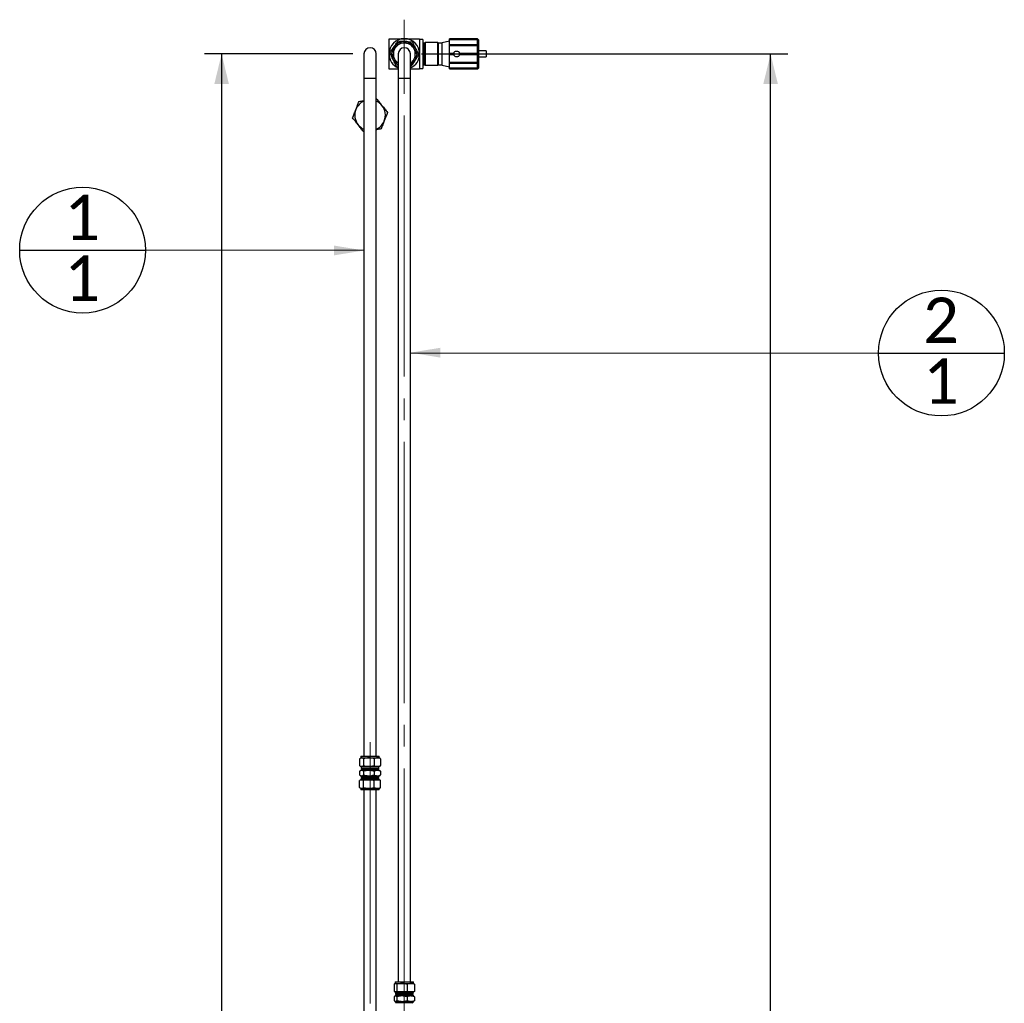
# Paper-space layout 'Sheet1' of a CAD drawing. Header units: millimetres. Extents: x 0 to 23548, y 0 to 16632.
# Tile 114 of 143: x 15670 to 17279, y 5394 to 7001. Entities that reach past the tile are written whole.
import ezdxf

# ---------------------------------------------------------------- set-up
doc = ezdxf.new("R2010")
doc.units = ezdxf.units.MM
doc.linetypes.add('SLD-Mista-longa', pattern=[19.05, 15.24, -1.27, 1.27, -1.27])
doc.linetypes.add('SLD-Sólida', pattern=[0])
doc.layers.add('DETALHAMENTO', color=8, linetype='SLD-Sólida')
doc.styles.add('SLDTEXTSTYLE2', font='CALIBRI.TTF')
doc.styles.get("Standard").update_dxf_attribs({"font": 'CALIBRI.TTF'})
doc.dimstyles.new('SLDDIMSTYLE3', dxfattribs={"dimtxt": 0.18, "dimasz": 49, "dimexe": 0, "dimexo": 0.0625, "dimgap": 0, "dimtad": 0, "dimtih": 1, "dimtoh": 1, "dimdec": 0, "dimrnd": 1e-09, "dimzin": 0, "dimdsep": 46, "dimtxsty": 'Standard', "dimsah": 1, "dimcen": 0.09, "dimadec": 0, "dimazin": 0, "dimtfac": 49, "dimtdec": 0, "dimtofl": 0, "dimtmove": 0, "dimatfit": 3, "dimfxl": 0, "dimfrac": 2, "dimtolj": 1, "dimtzin": 0, "dimarcsym": 0})
doc.dimstyles.new('SLDDIMSTYLE4', dxfattribs={"dimtxt": 72.8, "dimasz": 49, "dimexe": 0, "dimexo": 0.0625, "dimgap": 18.2, "dimtad": 1, "dimrnd": 1e-09, "dimzin": 12, "dimdsep": 46, "dimtxsty": 'SLDTEXTSTYLE2', "dimsah": 1, "dimcen": 0.09, "dimadec": 0, "dimazin": 3, "dimtfac": 1, "dimtofl": 0, "dimtmove": 0, "dimatfit": 3, "dimfxl": 0, "dimfrac": 2, "dimtolj": 1, "dimtzin": 12, "dimarcsym": 0})

# ---------------------------------------------------------------- blocks, each defined once
blk = doc.blocks.new('_D_16')
at = {"layer": 'DETALHAMENTO', "ltscale": 28}
for p, q in [((16326.1, 6945), (16924.6, 6945)), ((16896.6, 3414), (16896.6, 6945)), ((16290.7, 3414), (16924.6, 3414))]:
    blk.add_line(p, q, dxfattribs=at)
for points in [[(16896.6, 6945), (16884.7, 6896), (16908.5, 6896)], [(16896.6, 3414), (16908.5, 3463), (16884.7, 3463)]]:
    blk.add_solid(points, dxfattribs=at)
at = {"layer": 'DETALHAMENTO', "ltscale": 28, "insert": (16799.6, 5081), "char_height": 72.8, "attachment_point": 1, "rotation": 90, "style": 'SLDTEXTSTYLE2'}
blk.add_mtext('3531', dxfattribs=at)
blk = doc.blocks.new('_D_17')
at = {"layer": 'DETALHAMENTO', "ltscale": 28}
for p, q in [((16214.1, 6945), (15971.5, 6945)), ((15999.5, 6945), (15999.5, 3470))]:
    blk.add_line(p, q, dxfattribs=at)
for points in [[(15999.5, 6945), (15987.6, 6896), (16011.4, 6896)], [(15999.5, 3470), (16011.4, 3519), (15987.6, 3519)]]:
    blk.add_solid(points, dxfattribs=at)
at = {"layer": 'DETALHAMENTO', "ltscale": 28, "insert": (15902.5, 5109), "char_height": 72.8, "attachment_point": 1, "rotation": 90, "style": 'SLDTEXTSTYLE2'}
blk.add_mtext('3475', dxfattribs=at)
blk = doc.blocks.new('SW_NOTE_0_5')
at = {"layer": 'DETALHAMENTO', "color": 0, "ltscale": 28}
blk.add_line((-205.6, 0.1), (0, 0.1), dxfattribs=at)
blk.add_circle((-102.8, 0.1), 102.8, dxfattribs=at)
at = {"layer": 'DETALHAMENTO', "color": 0, "ltscale": 28, "char_height": 74.1, "attachment_point": 2, "style": 'SLDTEXTSTYLE2'}
for insert in [(-103.5, 90.8), (-103.5, -8.7)]:
    blk.add_mtext('1', dxfattribs=dict(at, insert=insert))
blk = doc.blocks.new('SW_NOTE_0_6')
at = {"layer": 'DETALHAMENTO', "color": 0, "ltscale": 28}
blk.add_line((0, -0.1), (205.6, -0.1), dxfattribs=at)
blk.add_circle((102.8, -0.1), 102.8, dxfattribs=at)
at = {"layer": 'DETALHAMENTO', "color": 0, "ltscale": 28, "char_height": 74.1, "attachment_point": 2, "style": 'SLDTEXTSTYLE2'}
for s, insert in [('2', (102.1, 90.6)), ('1', (102.1, -8.9))]:
    blk.add_mtext(s, dxfattribs=dict(at, insert=insert))

psp = doc.layouts.new('Sheet1')

# ---------------------------------------------------------------- linework, layer by layer
at = {"color": 7, "linetype": 'SLD-Sólida', "lineweight": 25, "ltscale": 28}
for p, q in [((16328.076, 6968.761), (16323.076, 6968.761)), ((16328.076, 6968.761), (16328.076, 6921.261)), ((16417.851, 6969.511), (16371.756, 6969.511)), ((16371.756, 6968.653), (16371.756, 6969.511)), ((16371.756, 6968.653), (16417.851, 6968.653)), ((16371.756, 6967.914), (16371.756, 6968.653)), ((16417.851, 6967.914), (16371.756, 6967.914)), ((16371.756, 6960.362), (16371.756, 6967.914)), ((16419.076, 6968.286), (16417.851, 6969.511)), ((16417.851, 6968.653), (16417.851, 6969.511)), ((16417.851, 6960.362), (16417.851, 6967.914)), ((16419.076, 6968.286), (16419.076, 6967.147)), ((16419.076, 6967.147), (16419.076, 6958.692)), ((16331.261, 6962.65), (16328.076, 6962.65)), ((16332.122, 6963.511), (16331.261, 6962.65)), ((16331.261, 6927.371), (16331.261, 6962.65)), ((16352.696, 6963.511), (16332.122, 6963.511)), ((16332.122, 6963.511), (16332.122, 6926.511)), ((16353.556, 6962.65), (16352.696, 6963.511)), ((16352.696, 6926.511), (16352.696, 6963.511)), ((16359.926, 6962.65), (16353.556, 6962.65)), ((16353.556, 6962.65), (16353.556, 6927.371)), ((16371.756, 6965.836), (16359.926, 6963.386)), ((16359.926, 6926.636), (16359.926, 6963.386)), ((16371.756, 6960.362), (16417.851, 6960.362)), ((16371.756, 6958.692), (16371.756, 6960.362)), ((16371.756, 6958.692), (16419.076, 6958.692)), ((16371.756, 6958.427), (16371.756, 6958.692)), ((16371.756, 6946.207), (16371.756, 6958.427)), ((16417.851, 6958.427), (16371.756, 6958.427)), ((16417.851, 6946.207), (16417.851, 6958.427)), ((16419.076, 6958.692), (16419.076, 6945.011)), ((16232.076, 6945.011), (16232.076, 6905.011)), ((16252.076, 6905.011), (16252.076, 6945.011)), ((16288.076, 6945.011), (16288.076, 6905.011)), ((16308.076, 6905.011), (16308.076, 6945.011)), ((16371.756, 6946.207), (16378.987, 6946.207)), ((16371.756, 6945.011), (16371.756, 6946.207)), ((16371.756, 6943.815), (16371.756, 6945.011)), ((16371.756, 6945.011), (16378.686, 6945.011)), ((16371.756, 6931.595), (16371.756, 6943.815)), ((16378.987, 6943.815), (16371.756, 6943.815)), ((16388.185, 6946.207), (16417.851, 6946.207)), ((16417.851, 6943.815), (16388.185, 6943.815)), ((16388.486, 6945.011), (16419.076, 6945.011)), ((16417.851, 6931.595), (16417.851, 6943.815)), ((16431.576, 6949.911), (16419.076, 6949.911)), ((16419.076, 6945.011), (16419.076, 6931.33)), ((16419.076, 6940.111), (16431.576, 6940.111)), ((16431.576, 6949.911), (16431.576, 6940.111)), ((16432.076, 6949.411), (16432.076, 6940.611)), ((16288.076, 6925.109), (16284.955, 6925.309)), ((16288.076, 6927.614), (16286.555, 6927.711)), ((16288.076, 6927.115), (16287.254, 6927.6)), ((16308.578, 6923.797), (16308.076, 6923.829)), ((16323.076, 6921.261), (16328.076, 6921.261)), ((16328.076, 6927.371), (16331.261, 6927.371)), ((16331.261, 6927.371), (16332.122, 6926.511)), ((16332.122, 6926.511), (16352.696, 6926.511)), ((16352.696, 6926.511), (16353.556, 6927.371)), ((16353.556, 6927.371), (16359.926, 6927.371)), ((16359.926, 6926.636), (16371.756, 6924.186)), ((16371.756, 6931.595), (16417.851, 6931.595)), ((16371.756, 6931.33), (16371.756, 6931.595)), ((16371.756, 6931.33), (16419.076, 6931.33)), ((16371.756, 6929.66), (16371.756, 6931.33)), ((16417.851, 6929.66), (16371.756, 6929.66)), ((16371.756, 6922.107), (16371.756, 6929.66)), ((16371.756, 6922.107), (16417.851, 6922.107)), ((16371.756, 6921.368), (16371.756, 6922.107)), ((16417.851, 6921.368), (16371.756, 6921.368)), ((16371.756, 6920.511), (16371.756, 6921.368)), ((16371.756, 6920.511), (16417.851, 6920.511)), ((16417.851, 6922.107), (16417.851, 6929.66)), ((16417.851, 6920.511), (16419.076, 6921.736)), ((16417.851, 6920.511), (16417.851, 6921.368)), ((16419.076, 6931.33), (16419.076, 6922.875)), ((16419.076, 6922.875), (16419.076, 6921.736)), ((16232.076, 6905.011), (16232.076, 5797.506)), ((16252.076, 6905.011), (16232.076, 6905.011)), ((16252.076, 5797.506), (16252.076, 6905.011)), ((16288.076, 6905.011), (16288.076, 5429.011)), ((16308.076, 6905.011), (16288.076, 6905.011)), ((16308.076, 5429.011), (16308.076, 6905.011)), ((16252.076, 6871.84), (16252.547, 6871.912)), ((16232.076, 6818.182), (16231.605, 6818.109)), ((16224.89, 5793.542), (16224.89, 5782.221)), ((16227.076, 5794.881), (16225.775, 5794.13)), ((16227.076, 5797.506), (16227.076, 5794.881)), ((16227.076, 5797.506), (16256.96, 5797.506)), ((16227.076, 5794.881), (16228.253, 5794.881)), ((16228.253, 5794.881), (16240.209, 5794.881)), ((16231.616, 5793.542), (16231.616, 5782.221)), ((16240.209, 5794.881), (16254.032, 5794.881)), ((16248.802, 5793.542), (16248.802, 5782.221)), ((16254.032, 5794.881), (16257.076, 5794.881)), ((16256.96, 5797.506), (16257.076, 5797.506)), ((16257.076, 5794.881), (16257.076, 5797.506)), ((16258.378, 5794.13), (16257.076, 5794.881)), ((16258.353, 5794.087), (16259.262, 5793.542)), ((16259.262, 5793.542), (16259.262, 5782.221)), ((16225.795, 5781.621), (16227.076, 5780.881)), ((16227.076, 5780.881), (16227.076, 5780.006)), ((16228.253, 5780.881), (16227.076, 5780.881)), ((16227.076, 5780.006), (16256.96, 5780.006)), ((16227.789, 5780.006), (16227.789, 5777.612)), ((16227.789, 5777.612), (16228.544, 5776.856)), ((16227.789, 5777.612), (16256.253, 5777.612)), ((16240.209, 5780.881), (16228.253, 5780.881)), ((16228.544, 5776.856), (16228.544, 5775.506)), ((16228.544, 5776.856), (16255.503, 5776.856)), ((16254.032, 5780.881), (16240.209, 5780.881)), ((16257.076, 5780.881), (16254.032, 5780.881)), ((16255.503, 5776.856), (16255.608, 5776.856)), ((16255.608, 5776.856), (16256.364, 5777.612)), ((16255.608, 5775.506), (16255.608, 5776.856)), ((16256.253, 5777.612), (16256.364, 5777.612)), ((16256.364, 5777.612), (16256.364, 5780.006)), ((16256.96, 5780.006), (16257.076, 5780.006)), ((16257.076, 5780.881), (16258.357, 5781.621)), ((16257.076, 5780.006), (16257.076, 5780.881)), ((16259.262, 5782.221), (16258.354, 5781.627)), ((16224.89, 5773.067), (16224.89, 5766.946)), ((16227.076, 5774.406), (16225.775, 5773.655)), ((16225.795, 5766.346), (16227.076, 5765.606)), ((16227.076, 5775.506), (16227.076, 5774.406)), ((16227.076, 5775.506), (16256.96, 5775.506)), ((16228.253, 5774.406), (16227.076, 5774.406)), ((16227.076, 5765.606), (16227.076, 5764.506)), ((16227.076, 5765.606), (16228.253, 5765.606)), ((16257.076, 5764.506), (16227.076, 5764.506)), ((16228.544, 5763.156), (16227.789, 5762.401)), ((16227.789, 5762.401), (16227.789, 5760.006)), ((16256.364, 5762.401), (16227.789, 5762.401)), ((16240.209, 5774.406), (16228.253, 5774.406)), ((16228.253, 5765.606), (16240.209, 5765.606)), ((16228.544, 5764.506), (16228.544, 5763.156)), ((16255.608, 5763.156), (16228.544, 5763.156)), ((16231.616, 5773.067), (16231.616, 5766.946)), ((16254.032, 5774.406), (16240.209, 5774.406)), ((16240.209, 5765.606), (16254.032, 5765.606)), ((16248.802, 5773.067), (16248.802, 5766.946)), ((16257.076, 5774.406), (16254.032, 5774.406)), ((16254.032, 5765.606), (16257.076, 5765.606)), ((16255.608, 5763.156), (16255.608, 5764.506)), ((16256.364, 5762.401), (16255.608, 5763.156)), ((16256.364, 5760.006), (16256.364, 5762.401)), ((16256.96, 5775.506), (16257.076, 5775.506)), ((16257.076, 5774.406), (16257.076, 5775.506)), ((16258.378, 5773.655), (16257.076, 5774.406)), ((16257.076, 5765.606), (16258.357, 5766.346)), ((16257.076, 5764.506), (16257.076, 5765.606)), ((16258.353, 5773.612), (16259.262, 5773.067)), ((16259.262, 5766.946), (16258.354, 5766.352)), ((16259.262, 5773.067), (16259.262, 5766.946)), ((16224.89, 5746.471), (16224.89, 5757.792)), ((16227.076, 5759.131), (16225.775, 5758.38)), ((16225.795, 5745.871), (16227.076, 5745.131)), ((16227.076, 5760.006), (16227.076, 5759.131)), ((16257.076, 5760.006), (16227.076, 5760.006)), ((16227.076, 5759.131), (16228.253, 5759.131)), ((16227.076, 5745.131), (16227.076, 5742.506)), ((16228.253, 5745.131), (16227.076, 5745.131)), ((16228.253, 5759.131), (16240.209, 5759.131)), ((16240.209, 5745.131), (16228.253, 5745.131)), ((16231.616, 5746.471), (16231.616, 5757.792)), ((16240.209, 5759.131), (16254.032, 5759.131)), ((16254.032, 5745.131), (16240.209, 5745.131)), ((16248.802, 5746.471), (16248.802, 5757.792)), ((16254.032, 5759.131), (16257.076, 5759.131)), ((16257.076, 5745.131), (16254.032, 5745.131)), ((16257.076, 5759.131), (16257.076, 5760.006)), ((16258.378, 5758.38), (16257.076, 5759.131)), ((16257.076, 5745.131), (16258.357, 5745.871)), ((16257.076, 5742.506), (16257.076, 5745.131)), ((16258.353, 5758.337), (16259.262, 5757.792)), ((16259.262, 5746.471), (16258.354, 5745.877)), ((16259.262, 5746.471), (16259.262, 5757.792)), ((16257.076, 5742.506), (16227.076, 5742.506)), ((16232.076, 5742.506), (16232.076, 3996.011)), ((16252.076, 3996.011), (16252.076, 5742.506)), ((16281.342, 5425.046), (16281.342, 5413.726)), ((16283.076, 5426.386), (16282.522, 5426.066)), ((16283.076, 5429.011), (16283.076, 5426.386)), ((16283.076, 5429.011), (16312.568, 5429.011)), ((16283.076, 5426.386), (16283.591, 5426.386)), ((16283.591, 5426.386), (16294.206, 5426.386)), ((16285.839, 5425.046), (16285.839, 5413.726)), ((16294.206, 5426.386), (16308.692, 5426.386)), ((16302.574, 5425.046), (16302.574, 5413.726)), ((16308.692, 5426.386), (16313.076, 5426.386)), ((16312.568, 5429.011), (16313.076, 5429.011)), ((16313.076, 5426.386), (16313.076, 5429.011)), ((16313.63, 5426.066), (16313.076, 5426.386)), ((16314.81, 5425.046), (16314.81, 5413.726)), ((16282.538, 5412.697), (16283.076, 5412.386)), ((16283.076, 5412.386), (16283.076, 5411.511)), ((16283.591, 5412.386), (16283.076, 5412.386)), ((16283.076, 5411.511), (16312.568, 5411.511)), ((16283.076, 5407.011), (16283.076, 5405.911)), ((16283.076, 5407.011), (16312.568, 5407.011)), ((16294.206, 5412.386), (16283.591, 5412.386)), ((16283.789, 5411.511), (16283.789, 5409.116)), ((16283.789, 5409.116), (16284.544, 5408.361)), ((16283.789, 5409.116), (16311.88, 5409.116)), ((16284.544, 5408.361), (16284.544, 5407.011)), ((16284.544, 5408.361), (16311.15, 5408.361)), ((16308.692, 5412.386), (16294.206, 5412.386)), ((16313.076, 5412.386), (16308.692, 5412.386)), ((16311.15, 5408.361), (16311.608, 5408.361)), ((16311.608, 5408.361), (16312.364, 5409.116)), ((16311.608, 5407.011), (16311.608, 5408.361)), ((16311.88, 5409.116), (16312.364, 5409.116)), ((16312.364, 5409.116), (16312.364, 5411.511)), ((16312.568, 5411.511), (16313.076, 5411.511)), ((16312.568, 5407.011), (16313.076, 5407.011)), ((16313.076, 5412.386), (16313.614, 5412.697)), ((16313.076, 5411.511), (16313.076, 5412.386)), ((16313.076, 5405.911), (16313.076, 5407.011)), ((16281.342, 5404.571), (16281.342, 5398.451)), ((16283.076, 5405.911), (16282.522, 5405.591)), ((16282.538, 5397.422), (16283.076, 5397.111)), ((16283.591, 5405.911), (16283.076, 5405.911)), ((16283.076, 5397.111), (16283.076, 5396.011)), ((16283.076, 5397.111), (16283.591, 5397.111)), ((16312.568, 5396.011), (16283.076, 5396.011)), ((16294.206, 5405.911), (16283.591, 5405.911)), ((16283.591, 5397.111), (16294.206, 5397.111)), ((16284.544, 5394.661), (16283.789, 5393.905)), ((16284.544, 5396.011), (16284.544, 5394.661)), ((16311.608, 5394.661), (16284.544, 5394.661)), ((16285.839, 5404.571), (16285.839, 5398.451)), ((16308.692, 5405.911), (16294.206, 5405.911)), ((16294.206, 5397.111), (16308.692, 5397.111)), ((16302.574, 5404.571), (16302.574, 5398.451)), ((16313.076, 5405.911), (16308.692, 5405.911)), ((16308.692, 5397.111), (16313.076, 5397.111)), ((16311.608, 5394.661), (16311.608, 5396.011)), ((16312.364, 5393.905), (16311.608, 5394.661)), ((16313.076, 5396.011), (16312.568, 5396.011)), ((16313.63, 5405.591), (16313.076, 5405.911)), ((16313.076, 5397.111), (16313.614, 5397.422)), ((16313.076, 5396.011), (16313.076, 5397.111)), ((16314.81, 5404.571), (16314.81, 5398.451))]:
    psp.add_line(p, q, dxfattribs=at)
at = {"color": 7, "linetype": 'SLD-Sólida', "lineweight": 25, "ltscale": 784}
for centre, radius, start, end in [((16298.076, 6945.011), 25, 90, 180), ((16298.076, 6945.011), 25, 0, 90), ((16242.076, 6945.011), 10, 0, 180), ((16298.076, 6945.011), 20.5, 146.337849, 174.525587), ((16298.076, 6945.011), 18, 146.337849, 206.337849), ((16298.076, 6945.011), 20.5, 118.134866, 146.337849), ((16298.076, 6945.011), 18, 86.337849, 146.337849), ((16298.076, 6945.011), 10, 0, 180), ((16298.076, 6945.011), 20.5, 86.337849, 114.525587), ((16298.076, 6945.011), 18, 26.337849, 86.337849), ((16298.076, 6945.011), 20.5, 58.134866, 86.337849), ((16298.076, 6945.011), 20.5, 26.337849, 54.525587), ((16298.076, 6945.011), 18, 326.337849, 26.337849), ((16298.076, 6945.011), 20.5, 358.134866, 26.337849), ((16298.076, 6945.011), 25, 180, 246.421822), ((16298.076, 6945.011), 20.5, 178.134866, 206.337849), ((16298.076, 6945.011), 20.5, 206.337849, 234.525587), ((16298.076, 6945.011), 18, 206.337849, 236.251011), ((16298.076, 6945.011), 25, 293.578178, 0), ((16298.076, 6945.011), 18, 303.748989, 326.337849), ((16298.076, 6945.011), 20.5, 326.337849, 354.525587), ((16381.27, 6944.996), 2.584, 152.06191, 179.674155), ((16381.27, 6945.026), 2.584, 180.325845, 207.93809), ((16385.903, 6944.996), 2.584, 0.325845, 27.93809), ((16385.903, 6945.026), 2.584, 332.06191, 359.674155), ((16431.576, 6949.411), 0.5, 0, 90), ((16431.576, 6940.611), 0.5, 270, 0), ((16298.076, 6945.011), 20.5, 299.196404, 326.337849), ((16242.076, 6845.011), 25, 113.578178, 158.732478), ((16242.076, 6845.011), 25, 38.732478, 66.421822), ((16242.076, 6845.011), 25, 338.732478, 38.732478), ((16242.076, 6845.011), 25, 158.732478, 218.732478), ((16242.076, 6845.011), 25, 218.732478, 246.421822), ((16242.076, 6845.011), 25, 293.578178, 338.732478)]:
    psp.add_arc(centre, radius, start, end, dxfattribs=at)
at = {"color": 7, "linetype": 'SLD-Sólida', "lineweight": 25, "ltscale": 28}
for points, knots in [([(16273.076, 6970.011), (16274.932, 6970.011), (16278.396, 6970.011), (16283.417, 6970.011), (16288.239, 6970.011), (16293.076, 6970.011), (16296.424, 6970.011), (16298.076, 6970.011)], [0, 0, 0, 0, 0.23138439, 0.4320193, 0.61191338, 0.80841774, 1, 1, 1, 1]), ([(16273.076, 6945.011), (16273.076, 6947.117), (16273.076, 6951.444), (16273.076, 6956.947), (16273.076, 6961.67), (16273.076, 6965.734), (16273.076, 6968.531), (16273.076, 6970.011)], [0, 0, 0, 0, 0.24411162, 0.50172014, 0.65084355, 0.81518904, 1, 1, 1, 1]), ([(16298.076, 6970.011), (16300.182, 6970.011), (16304.51, 6970.011), (16310.012, 6970.011), (16314.735, 6970.011), (16318.799, 6970.011), (16321.596, 6970.011), (16323.076, 6970.011)], [0, 0, 0, 0, 0.244111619, 0.50172014, 0.65084355, 0.815189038, 1, 1, 1, 1]), ([(16323.076, 6970.011), (16323.076, 6968.156), (16323.076, 6964.691), (16323.076, 6959.67), (16323.076, 6954.848), (16323.076, 6950.011), (16323.076, 6946.663), (16323.076, 6945.011)], [0, 0, 0, 0, 0.23138439, 0.4320193, 0.61191338, 0.80841774, 1, 1, 1, 1]), ([(16417.851, 6968.653), (16418.086, 6968.37), (16418.499, 6967.87), (16418.902, 6967.365), (16419.076, 6967.147)], [0, 0, 0, 0, 0.56826941, 1, 1, 1, 1]), ([(16419.076, 6967.147), (16418.853, 6967.289), (16418.45, 6967.546), (16418.036, 6967.8), (16417.851, 6967.914)], [0, 0, 0, 0, 0.55168991, 1, 1, 1, 1]), ([(16274.453, 6946.523), (16275.001, 6947.345), (16277.179, 6950.616), (16279.372, 6953.909), (16281.014, 6956.374)], [0, 0, 0, 0, 0.25130563, 1, 1, 1, 1]), ([(16277.334, 6946.338), (16277.815, 6947.06), (16279.725, 6949.929), (16281.652, 6952.823), (16283.094, 6954.988)], [0, 0, 0, 0, 0.25169039, 1, 1, 1, 1]), ([(16281.014, 6956.374), (16282.108, 6958.017), (16284.301, 6961.31), (16286.482, 6964.585), (16287.574, 6966.225)], [0, 0, 0, 0, 0.49905677, 1, 1, 1, 1]), ([(16283.094, 6954.988), (16284.056, 6956.431), (16285.983, 6959.325), (16287.896, 6962.198), (16288.855, 6963.638)], [0, 0, 0, 0, 0.49877834, 1, 1, 1, 1]), ([(16287.574, 6966.225), (16289.534, 6966.1), (16293.46, 6965.848), (16297.408, 6965.596), (16299.386, 6965.469)], [0, 0, 0, 0, 0.49918944, 1, 1, 1, 1]), ([(16288.855, 6963.638), (16290.573, 6963.528), (16294.018, 6963.307), (16297.487, 6963.085), (16299.226, 6962.974)], [0, 0, 0, 0, 0.49895257, 1, 1, 1, 1]), ([(16299.226, 6962.974), (16300.957, 6962.863), (16304.426, 6962.641), (16307.871, 6962.421), (16309.597, 6962.31)], [0, 0, 0, 0, 0.49877834, 1, 1, 1, 1]), ([(16299.386, 6965.469), (16301.356, 6965.343), (16305.304, 6965.09), (16309.23, 6964.839), (16311.197, 6964.713)], [0, 0, 0, 0, 0.49905677, 1, 1, 1, 1]), ([(16309.597, 6962.31), (16310.361, 6960.767), (16311.892, 6957.674), (16313.435, 6954.558), (16314.208, 6952.997)], [0, 0, 0, 0, 0.498952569, 1, 1, 1, 1]), ([(16311.197, 6964.713), (16312.068, 6962.953), (16313.814, 6959.427), (16315.569, 6955.882), (16316.448, 6954.106)], [0, 0, 0, 0, 0.49918944, 1, 1, 1, 1]), ([(16314.208, 6952.997), (16314.977, 6951.443), (16316.52, 6948.327), (16318.051, 6945.234), (16318.818, 6943.683)], [0, 0, 0, 0, 0.49877834, 1, 1, 1, 1]), ([(16316.448, 6954.106), (16317.324, 6952.336), (16319.08, 6948.791), (16320.825, 6945.265), (16321.699, 6943.499)], [0, 0, 0, 0, 0.499056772, 1, 1, 1, 1]), ([(16417.851, 6960.362), (16418.086, 6960.047), (16418.499, 6959.494), (16418.902, 6958.933), (16419.076, 6958.692)], [0, 0, 0, 0, 0.56826941, 1, 1, 1, 1]), ([(16419.076, 6958.692), (16418.853, 6958.643), (16418.45, 6958.554), (16418.036, 6958.466), (16417.851, 6958.427)], [0, 0, 0, 0, 0.55168991, 1, 1, 1, 1]), ([(16273.076, 6920.011), (16273.076, 6921.866), (16273.076, 6925.33), (16273.076, 6930.352), (16273.076, 6935.174), (16273.076, 6940.011), (16273.076, 6943.358), (16273.076, 6945.011)], [0, 0, 0, 0, 0.23138439, 0.4320193, 0.61191338, 0.80841774, 1, 1, 1, 1]), ([(16279.704, 6935.916), (16278.828, 6937.685), (16277.073, 6941.231), (16275.328, 6944.757), (16274.453, 6946.523)], [0, 0, 0, 0, 0.49905677, 1, 1, 1, 1]), ([(16281.945, 6937.025), (16281.175, 6938.579), (16279.633, 6941.695), (16278.102, 6944.788), (16277.334, 6946.338)], [0, 0, 0, 0, 0.49877834, 1, 1, 1, 1]), ([(16284.955, 6925.309), (16284.084, 6927.069), (16282.339, 6930.594), (16280.583, 6934.14), (16279.704, 6935.916)], [0, 0, 0, 0, 0.49918944, 1, 1, 1, 1]), ([(16286.555, 6927.711), (16285.791, 6929.255), (16284.26, 6932.348), (16282.718, 6935.464), (16281.945, 6937.025)], [0, 0, 0, 0, 0.49895257, 1, 1, 1, 1]), ([(16313.058, 6935.034), (16311.616, 6932.867), (16309.95, 6930.366), (16308.298, 6927.886), (16308.076, 6927.553)], [0, 0, 0, 0, 0.86585054, 1, 1, 1, 1]), ([(16318.818, 6943.683), (16317.864, 6942.25), (16315.951, 6939.377), (16314.024, 6936.483), (16313.058, 6935.034)], [0, 0, 0, 0, 0.498952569, 1, 1, 1, 1]), ([(16321.699, 6943.499), (16320.611, 6941.864), (16318.43, 6938.59), (16316.237, 6935.297), (16315.139, 6933.648)], [0, 0, 0, 0, 0.49918944, 1, 1, 1, 1]), ([(16323.076, 6945.011), (16323.076, 6942.905), (16323.076, 6938.577), (16323.076, 6933.075), (16323.076, 6928.352), (16323.076, 6924.288), (16323.076, 6921.491), (16323.076, 6920.011)], [0, 0, 0, 0, 0.24411162, 0.50172014, 0.65084355, 0.81518904, 1, 1, 1, 1]), ([(16378.987, 6946.207), (16379.169, 6946.723), (16379.533, 6947.757), (16380.682, 6948.961), (16382.083, 6949.697), (16383.627, 6949.935), (16385.155, 6949.679), (16386.541, 6948.914), (16387.65, 6947.733), (16388.005, 6946.72), (16388.185, 6946.207)], [0, 0, 0, 0, 0.12916583, 0.25837588, 0.38627792, 0.49999407, 0.62344673, 0.74683825, 0.87182773, 1, 1, 1, 1]), ([(16388.185, 6943.815), (16388.003, 6943.298), (16387.639, 6942.264), (16386.49, 6941.061), (16385.09, 6940.325), (16383.545, 6940.086), (16382.018, 6940.343), (16380.632, 6941.108), (16379.523, 6942.289), (16379.167, 6943.302), (16378.987, 6943.815)], [0, 0, 0, 0, 0.12916583, 0.25837588, 0.38627792, 0.49999407, 0.62344673, 0.74683825, 0.87182773, 1, 1, 1, 1]), ([(16417.851, 6946.207), (16418.086, 6945.981), (16418.499, 6945.585), (16418.902, 6945.184), (16419.076, 6945.011)], [0, 0, 0, 0, 0.56826941, 1, 1, 1, 1]), ([(16419.076, 6945.011), (16418.853, 6944.79), (16418.45, 6944.389), (16418.036, 6943.993), (16417.851, 6943.815)], [0, 0, 0, 0, 0.55168991, 1, 1, 1, 1]), ([(16288.076, 6920.011), (16287.131, 6920.011), (16284.922, 6920.011), (16281.42, 6920.011), (16277.352, 6920.011), (16274.556, 6920.011), (16273.076, 6920.011)], [0, 0, 0, 0, 0.18276413, 0.42734355, 0.69688892, 1, 1, 1, 1]), ([(16323.076, 6920.011), (16321.22, 6920.011), (16317.756, 6920.011), (16312.752, 6920.011), (16309.573, 6920.011), (16308.076, 6920.011)], [0, 0, 0, 0, 0.37906573, 0.70775611, 1, 1, 1, 1]), ([(16315.139, 6933.648), (16313.497, 6931.182), (16311.304, 6927.89), (16309.126, 6924.619), (16308.578, 6923.797)], [0, 0, 0, 0, 0.74869437, 1, 1, 1, 1]), ([(16417.851, 6931.595), (16418.086, 6931.545), (16418.499, 6931.457), (16418.902, 6931.368), (16419.076, 6931.33)], [0, 0, 0, 0, 0.56826941, 1, 1, 1, 1]), ([(16419.076, 6931.33), (16418.853, 6931.021), (16418.45, 6930.461), (16418.036, 6929.908), (16417.851, 6929.66)], [0, 0, 0, 0, 0.55168991, 1, 1, 1, 1]), ([(16417.851, 6922.107), (16418.086, 6922.252), (16418.499, 6922.506), (16418.902, 6922.764), (16419.076, 6922.875)], [0, 0, 0, 0, 0.56826941, 1, 1, 1, 1]), ([(16419.076, 6922.875), (16418.853, 6922.596), (16418.45, 6922.091), (16418.036, 6921.592), (16417.851, 6921.368)], [0, 0, 0, 0, 0.55168991, 1, 1, 1, 1]), ([(16252.547, 6871.912), (16254.048, 6870.041), (16257.052, 6866.295), (16260.068, 6862.535), (16261.578, 6860.653)], [0, 0, 0, 0, 0.499452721, 1, 1, 1, 1]), ([(16218.779, 6854.079), (16220.089, 6857.444), (16221.837, 6861.936), (16223.578, 6866.408), (16224.014, 6867.53)], [0, 0, 0, 0, 0.74912032, 1, 1, 1, 1]), ([(16224.014, 6867.53), (16226.384, 6867.894), (16229.067, 6868.306), (16231.761, 6868.72), (16232.076, 6868.768)], [0, 0, 0, 0, 0.88296828, 1, 1, 1, 1]), ([(16261.578, 6860.653), (16263.084, 6858.775), (16266.1, 6855.015), (16269.105, 6851.269), (16270.609, 6849.394)], [0, 0, 0, 0, 0.49936476, 1, 1, 1, 1]), ([(16213.543, 6840.628), (16214.413, 6842.863), (16216.155, 6847.338), (16217.904, 6851.83), (16218.779, 6854.079)], [0, 0, 0, 0, 0.49945272, 1, 1, 1, 1]), ([(16222.574, 6829.369), (16221.068, 6831.246), (16218.052, 6835.007), (16215.048, 6838.753), (16213.543, 6840.628)], [0, 0, 0, 0, 0.499364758, 1, 1, 1, 1]), ([(16270.609, 6849.394), (16270.172, 6848.272), (16268.432, 6843.8), (16266.683, 6839.308), (16265.374, 6835.943)], [0, 0, 0, 0, 0.25087968, 1, 1, 1, 1]), ([(16231.605, 6818.109), (16230.105, 6819.98), (16227.1, 6823.726), (16224.084, 6827.486), (16222.574, 6829.369)], [0, 0, 0, 0, 0.49945272, 1, 1, 1, 1]), ([(16260.138, 6822.492), (16257.769, 6822.128), (16255.085, 6821.716), (16252.391, 6821.302), (16252.076, 6821.254)], [0, 0, 0, 0, 0.88296828, 1, 1, 1, 1]), ([(16265.374, 6835.943), (16264.501, 6833.7), (16262.752, 6829.207), (16261.01, 6824.732), (16260.138, 6822.492)], [0, 0, 0, 0, 0.49936476, 1, 1, 1, 1]), ([(16228.253, 5794.881), (16227.643, 5794.802), (16226.504, 5794.655), (16225.402, 5793.895), (16224.89, 5793.542)], [0, 0, 0, 0, 0.53525105, 1, 1, 1, 1]), ([(16231.616, 5793.542), (16231.283, 5793.772), (16230.644, 5794.215), (16229.522, 5794.746), (16228.729, 5794.831), (16228.253, 5794.881)], [0, 0, 0, 0, 0.30307373, 0.58211286, 1, 1, 1, 1]), ([(16240.209, 5794.881), (16238.651, 5794.802), (16235.739, 5794.655), (16232.924, 5793.895), (16231.616, 5793.542)], [0, 0, 0, 0, 0.53525105, 1, 1, 1, 1]), ([(16248.802, 5793.542), (16247.951, 5793.772), (16246.317, 5794.215), (16243.452, 5794.746), (16241.425, 5794.831), (16240.209, 5794.881)], [0, 0, 0, 0, 0.30307373, 0.58211286, 1, 1, 1, 1]), ([(16254.032, 5794.881), (16253.084, 5794.802), (16251.311, 5794.655), (16249.598, 5793.895), (16248.802, 5793.542)], [0, 0, 0, 0, 0.53525105, 1, 1, 1, 1]), ([(16259.262, 5793.542), (16258.744, 5793.772), (16257.75, 5794.215), (16256.006, 5794.746), (16254.772, 5794.831), (16254.032, 5794.881)], [0, 0, 0, 0, 0.30307373, 0.58211286, 1, 1, 1, 1]), ([(16224.89, 5782.221), (16225.223, 5781.99), (16225.863, 5781.547), (16226.984, 5781.017), (16227.778, 5780.932), (16228.253, 5780.881)], [0, 0, 0, 0, 0.30307373, 0.58211286, 1, 1, 1, 1]), ([(16228.253, 5780.881), (16228.863, 5780.96), (16230.003, 5781.108), (16231.104, 5781.868), (16231.616, 5782.221)], [0, 0, 0, 0, 0.53525105, 1, 1, 1, 1]), ([(16231.616, 5782.221), (16232.467, 5781.99), (16234.101, 5781.547), (16236.967, 5781.017), (16238.994, 5780.932), (16240.209, 5780.881)], [0, 0, 0, 0, 0.30307373, 0.58211286, 1, 1, 1, 1]), ([(16240.209, 5780.881), (16241.768, 5780.96), (16244.679, 5781.108), (16247.494, 5781.868), (16248.802, 5782.221)], [0, 0, 0, 0, 0.53525105, 1, 1, 1, 1]), ([(16248.802, 5782.221), (16249.32, 5781.99), (16250.315, 5781.547), (16252.059, 5781.017), (16253.292, 5780.932), (16254.032, 5780.881)], [0, 0, 0, 0, 0.30307373, 0.58211286, 1, 1, 1, 1]), ([(16254.032, 5780.881), (16254.981, 5780.96), (16256.753, 5781.108), (16258.466, 5781.868), (16259.262, 5782.221)], [0, 0, 0, 0, 0.53525105, 1, 1, 1, 1]), ([(16228.253, 5774.406), (16227.643, 5774.327), (16226.504, 5774.18), (16225.402, 5773.42), (16224.89, 5773.067)], [0, 0, 0, 0, 0.53525105, 1, 1, 1, 1]), ([(16224.89, 5766.946), (16225.223, 5766.715), (16225.863, 5766.272), (16226.984, 5765.742), (16227.778, 5765.657), (16228.253, 5765.606)], [0, 0, 0, 0, 0.30307373, 0.58211286, 1, 1, 1, 1]), ([(16231.616, 5773.067), (16231.283, 5773.297), (16230.644, 5773.74), (16229.522, 5774.271), (16228.729, 5774.356), (16228.253, 5774.406)], [0, 0, 0, 0, 0.30307373, 0.58211286, 1, 1, 1, 1]), ([(16228.253, 5765.606), (16228.863, 5765.685), (16230.003, 5765.833), (16231.104, 5766.593), (16231.616, 5766.946)], [0, 0, 0, 0, 0.53525105, 1, 1, 1, 1]), ([(16240.209, 5774.406), (16238.651, 5774.327), (16235.739, 5774.18), (16232.924, 5773.42), (16231.616, 5773.067)], [0, 0, 0, 0, 0.53525105, 1, 1, 1, 1]), ([(16231.616, 5766.946), (16232.467, 5766.715), (16234.101, 5766.272), (16236.967, 5765.742), (16238.994, 5765.657), (16240.209, 5765.606)], [0, 0, 0, 0, 0.30307373, 0.58211286, 1, 1, 1, 1]), ([(16248.802, 5773.067), (16247.951, 5773.297), (16246.317, 5773.74), (16243.452, 5774.271), (16241.425, 5774.356), (16240.209, 5774.406)], [0, 0, 0, 0, 0.30307373, 0.58211286, 1, 1, 1, 1]), ([(16240.209, 5765.606), (16241.768, 5765.685), (16244.679, 5765.833), (16247.494, 5766.593), (16248.802, 5766.946)], [0, 0, 0, 0, 0.53525105, 1, 1, 1, 1]), ([(16254.032, 5774.406), (16253.084, 5774.327), (16251.311, 5774.18), (16249.598, 5773.42), (16248.802, 5773.067)], [0, 0, 0, 0, 0.53525105, 1, 1, 1, 1]), ([(16248.802, 5766.946), (16249.32, 5766.715), (16250.315, 5766.272), (16252.059, 5765.742), (16253.292, 5765.657), (16254.032, 5765.606)], [0, 0, 0, 0, 0.30307373, 0.58211286, 1, 1, 1, 1]), ([(16259.262, 5773.067), (16258.744, 5773.297), (16257.75, 5773.74), (16256.006, 5774.271), (16254.772, 5774.356), (16254.032, 5774.406)], [0, 0, 0, 0, 0.303073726, 0.58211286, 1, 1, 1, 1]), ([(16254.032, 5765.606), (16254.981, 5765.685), (16256.753, 5765.833), (16258.466, 5766.593), (16259.262, 5766.946)], [0, 0, 0, 0, 0.53525105, 1, 1, 1, 1]), ([(16228.253, 5759.131), (16227.643, 5759.052), (16226.504, 5758.905), (16225.402, 5758.145), (16224.89, 5757.792)], [0, 0, 0, 0, 0.53525105, 1, 1, 1, 1]), ([(16224.89, 5746.471), (16225.223, 5746.24), (16225.863, 5745.797), (16226.984, 5745.267), (16227.778, 5745.182), (16228.253, 5745.131)], [0, 0, 0, 0, 0.30307373, 0.58211286, 1, 1, 1, 1]), ([(16231.616, 5757.792), (16231.283, 5758.022), (16230.644, 5758.465), (16229.522, 5758.996), (16228.729, 5759.081), (16228.253, 5759.131)], [0, 0, 0, 0, 0.30307373, 0.58211286, 1, 1, 1, 1]), ([(16228.253, 5745.131), (16228.863, 5745.21), (16230.003, 5745.358), (16231.104, 5746.118), (16231.616, 5746.471)], [0, 0, 0, 0, 0.53525105, 1, 1, 1, 1]), ([(16240.209, 5759.131), (16238.651, 5759.052), (16235.739, 5758.905), (16232.924, 5758.145), (16231.616, 5757.792)], [0, 0, 0, 0, 0.53525105, 1, 1, 1, 1]), ([(16231.616, 5746.471), (16232.467, 5746.24), (16234.101, 5745.797), (16236.967, 5745.267), (16238.994, 5745.182), (16240.209, 5745.131)], [0, 0, 0, 0, 0.30307373, 0.58211286, 1, 1, 1, 1]), ([(16248.802, 5757.792), (16247.951, 5758.022), (16246.317, 5758.465), (16243.452, 5758.996), (16241.425, 5759.081), (16240.209, 5759.131)], [0, 0, 0, 0, 0.30307373, 0.58211286, 1, 1, 1, 1]), ([(16240.209, 5745.131), (16241.768, 5745.21), (16244.679, 5745.358), (16247.494, 5746.118), (16248.802, 5746.471)], [0, 0, 0, 0, 0.53525105, 1, 1, 1, 1]), ([(16254.032, 5759.131), (16253.084, 5759.052), (16251.311, 5758.905), (16249.598, 5758.145), (16248.802, 5757.792)], [0, 0, 0, 0, 0.53525105, 1, 1, 1, 1]), ([(16248.802, 5746.471), (16249.32, 5746.24), (16250.315, 5745.797), (16252.059, 5745.267), (16253.292, 5745.182), (16254.032, 5745.131)], [0, 0, 0, 0, 0.30307373, 0.58211286, 1, 1, 1, 1]), ([(16259.262, 5757.792), (16258.744, 5758.022), (16257.75, 5758.465), (16256.006, 5758.996), (16254.772, 5759.081), (16254.032, 5759.131)], [0, 0, 0, 0, 0.30307373, 0.58211286, 1, 1, 1, 1]), ([(16254.032, 5745.131), (16254.981, 5745.21), (16256.753, 5745.358), (16258.466, 5746.118), (16259.262, 5746.471)], [0, 0, 0, 0, 0.53525105, 1, 1, 1, 1]), ([(16283.591, 5426.386), (16283.183, 5426.307), (16282.421, 5426.159), (16281.684, 5425.399), (16281.342, 5425.046)], [0, 0, 0, 0, 0.53525105, 1, 1, 1, 1]), ([(16285.839, 5425.046), (16285.617, 5425.277), (16285.189, 5425.72), (16284.439, 5426.251), (16283.909, 5426.335), (16283.591, 5426.386)], [0, 0, 0, 0, 0.30307373, 0.58211286, 1, 1, 1, 1]), ([(16294.206, 5426.386), (16292.689, 5426.307), (16289.854, 5426.159), (16287.113, 5425.399), (16285.839, 5425.046)], [0, 0, 0, 0, 0.53525105, 1, 1, 1, 1]), ([(16302.574, 5425.046), (16301.745, 5425.277), (16300.154, 5425.72), (16297.364, 5426.251), (16295.39, 5426.335), (16294.206, 5426.386)], [0, 0, 0, 0, 0.30307373, 0.58211286, 1, 1, 1, 1]), ([(16308.692, 5426.386), (16307.582, 5426.307), (16305.509, 5426.159), (16303.505, 5425.399), (16302.574, 5425.046)], [0, 0, 0, 0, 0.53525105, 1, 1, 1, 1]), ([(16314.81, 5425.046), (16314.205, 5425.277), (16313.041, 5425.72), (16311.001, 5426.251), (16309.557, 5426.335), (16308.692, 5426.386)], [0, 0, 0, 0, 0.30307373, 0.58211286, 1, 1, 1, 1]), ([(16313.61, 5426.031), (16313.666, 5426.014), (16314.075, 5425.89), (16314.47, 5425.437), (16314.81, 5425.046)], [0, 0, 0, 0, 0.13755229, 1, 1, 1, 1]), ([(16281.342, 5413.726), (16281.565, 5413.495), (16281.992, 5413.052), (16282.742, 5412.521), (16283.273, 5412.436), (16283.591, 5412.386)], [0, 0, 0, 0, 0.30307373, 0.58211286, 1, 1, 1, 1]), ([(16283.591, 5412.386), (16283.999, 5412.465), (16284.76, 5412.612), (16285.497, 5413.372), (16285.839, 5413.726)], [0, 0, 0, 0, 0.53525105, 1, 1, 1, 1]), ([(16285.839, 5413.726), (16286.668, 5413.495), (16288.259, 5413.052), (16291.049, 5412.521), (16293.023, 5412.436), (16294.206, 5412.386)], [0, 0, 0, 0, 0.303073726, 0.58211286, 1, 1, 1, 1]), ([(16294.206, 5412.386), (16295.724, 5412.465), (16298.559, 5412.612), (16301.3, 5413.372), (16302.574, 5413.726)], [0, 0, 0, 0, 0.53525105, 1, 1, 1, 1]), ([(16302.574, 5413.726), (16303.179, 5413.495), (16304.343, 5413.052), (16306.383, 5412.521), (16307.827, 5412.436), (16308.692, 5412.386)], [0, 0, 0, 0, 0.303073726, 0.58211286, 1, 1, 1, 1]), ([(16308.692, 5412.386), (16309.802, 5412.465), (16311.875, 5412.612), (16313.879, 5413.372), (16314.81, 5413.726)], [0, 0, 0, 0, 0.53525105, 1, 1, 1, 1]), ([(16314.81, 5413.726), (16314.588, 5413.489), (16314.192, 5413.069), (16313.787, 5412.817), (16313.609, 5412.706)], [0, 0, 0, 0, 0.56178029, 1, 1, 1, 1]), ([(16283.591, 5405.911), (16283.183, 5405.832), (16282.421, 5405.684), (16281.684, 5404.924), (16281.342, 5404.571)], [0, 0, 0, 0, 0.53525105, 1, 1, 1, 1]), ([(16281.342, 5398.451), (16281.565, 5398.22), (16281.992, 5397.777), (16282.742, 5397.246), (16283.273, 5397.161), (16283.591, 5397.111)], [0, 0, 0, 0, 0.30307373, 0.58211286, 1, 1, 1, 1]), ([(16285.839, 5404.571), (16285.617, 5404.802), (16285.189, 5405.245), (16284.439, 5405.776), (16283.909, 5405.86), (16283.591, 5405.911)], [0, 0, 0, 0, 0.30307373, 0.58211286, 1, 1, 1, 1]), ([(16283.591, 5397.111), (16283.999, 5397.19), (16284.76, 5397.337), (16285.497, 5398.097), (16285.839, 5398.451)], [0, 0, 0, 0, 0.53525105, 1, 1, 1, 1]), ([(16294.206, 5405.911), (16292.689, 5405.832), (16289.854, 5405.684), (16287.113, 5404.924), (16285.839, 5404.571)], [0, 0, 0, 0, 0.53525105, 1, 1, 1, 1]), ([(16285.839, 5398.451), (16286.668, 5398.22), (16288.259, 5397.777), (16291.049, 5397.246), (16293.023, 5397.161), (16294.206, 5397.111)], [0, 0, 0, 0, 0.303073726, 0.58211286, 1, 1, 1, 1]), ([(16302.574, 5404.571), (16301.745, 5404.802), (16300.154, 5405.245), (16297.364, 5405.776), (16295.39, 5405.86), (16294.206, 5405.911)], [0, 0, 0, 0, 0.30307373, 0.58211286, 1, 1, 1, 1]), ([(16294.206, 5397.111), (16295.724, 5397.19), (16298.559, 5397.337), (16301.3, 5398.097), (16302.574, 5398.451)], [0, 0, 0, 0, 0.53525105, 1, 1, 1, 1]), ([(16308.692, 5405.911), (16307.582, 5405.832), (16305.509, 5405.684), (16303.505, 5404.924), (16302.574, 5404.571)], [0, 0, 0, 0, 0.53525105, 1, 1, 1, 1]), ([(16302.574, 5398.451), (16303.179, 5398.22), (16304.343, 5397.777), (16306.383, 5397.246), (16307.827, 5397.161), (16308.692, 5397.111)], [0, 0, 0, 0, 0.30307373, 0.58211286, 1, 1, 1, 1]), ([(16314.81, 5404.571), (16314.205, 5404.802), (16313.041, 5405.245), (16311.001, 5405.776), (16309.557, 5405.86), (16308.692, 5405.911)], [0, 0, 0, 0, 0.30307373, 0.58211286, 1, 1, 1, 1]), ([(16308.692, 5397.111), (16309.802, 5397.19), (16311.875, 5397.337), (16313.879, 5398.097), (16314.81, 5398.451)], [0, 0, 0, 0, 0.53525105, 1, 1, 1, 1]), ([(16314.81, 5398.451), (16314.588, 5398.214), (16314.192, 5397.794), (16313.787, 5397.542), (16313.609, 5397.431)], [0, 0, 0, 0, 0.56178029, 1, 1, 1, 1]), ([(16313.61, 5405.556), (16313.666, 5405.539), (16314.075, 5405.415), (16314.47, 5404.962), (16314.81, 5404.571)], [0, 0, 0, 0, 0.13755229, 1, 1, 1, 1])]:
    psp.add_open_spline(points, degree=3, knots=knots, dxfattribs=at)
at = {"layer": 'DETALHAMENTO', "linetype": 'SLD-Mista-longa', "lineweight": 18, "ltscale": 28}
for p, q in [((16298.076, 7001.011), (16298.076, 6905.011)), ((16298.076, 5351.011), (16298.076, 6905.011)), ((16242.076, 5820.506), (16242.076, 3940.011))]:
    psp.add_line(p, q, dxfattribs=at)

# ---------------------------------------------------------------- block references
at = {"layer": 'DETALHAMENTO', "ltscale": 28}
for name, p in [('SW_NOTE_0_5', (15875.088, 6624.355)), ('SW_NOTE_0_6', (17072.952, 6456.421))]:
    psp.add_blockref(name, p, dxfattribs=at)

# ---------------------------------------------------------------- dimensions: what is measured, and where the dimension line sits
for base, p1, p2, picture, middle in [((15999.535, 3470.011), (16242.076, 6945.011), (16206.676, 3470.011), '_D_17', (15999.535, 5207.511)), ((16896.645, 6945.011), (16262.676, 3414.011), (16298.076, 6945.011), '_D_16', (16896.645, 5179.511))]:
    dim = psp.add_linear_dim(base=base, p1=p1, p2=p2, angle=90, dimstyle='SLDDIMSTYLE4', dxfattribs=at)
    dim.commit()
    dim.dimension.update_dxf_attribs({"geometry": picture, "text_midpoint": middle, "dimtype": 160})

# ---------------------------------------------------------------- leaders
for points in [[(16232.076, 6623.906), (15875.088, 6624.355)], [(16308.076, 6456.973), (17072.952, 6456.421)]]:
    psp.add_leader(points, dimstyle='SLDDIMSTYLE3', dxfattribs=at)

doc.saveas('drawing.dxf')
